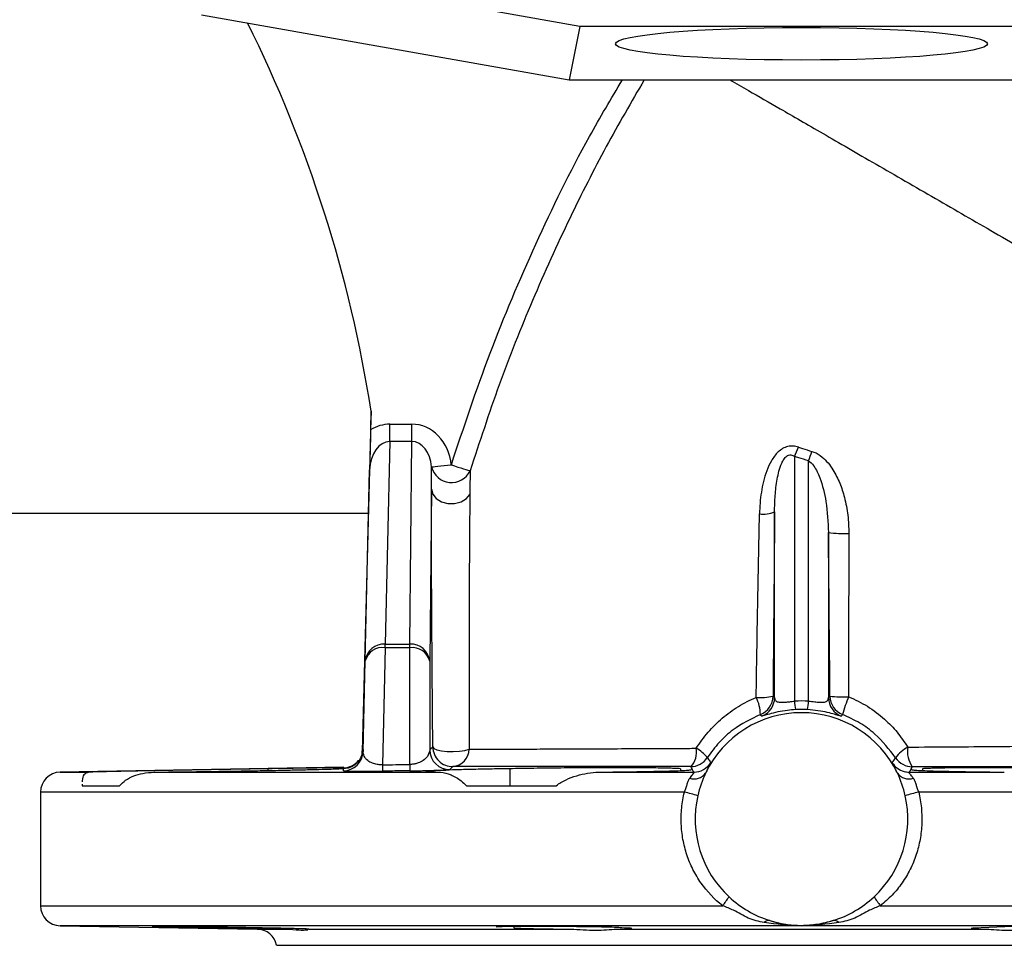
# Model space of a CAD drawing. Header units: millimetres. Extents: x 2154 to 3654, y 2206 to 3676.
# Tile 3 of 15: x 2668 to 2965, y 2206 to 2485. Entities that reach past the tile are written whole.
import ezdxf

# ---------------------------------------------------------------- set-up
doc = ezdxf.new("R2010")
doc.units = ezdxf.units.MM
doc.header["$LTSCALE"] = 2

msp = doc.modelspace()

# ---------------------------------------------------------------- linework, layer by layer
at = {"color": 7, "linetype": 'Continuous', "lineweight": 25}
for p, q in [((2836.94, 2483), (2718.78, 2503.92)), ((2723.1, 2486.48), (2833.73, 2466.9)), ((2836.94, 2483), (2833.73, 2466.9)), ((2970.31, 2483), (2836.94, 2483)), ((2833.73, 2466.9), (2973.52, 2466.9)), ((2774.06, 2367.36), (2773.92, 2361.58)), ((2774.09, 2367.21), (2773.95, 2361.58)), ((2779.74, 2358.09), (2779.74, 2363.29)), ((2779.74, 2363.29), (2786.35, 2363.29)), ((2786.35, 2358.09), (2786.35, 2363.29)), ((2779.74, 2358.09), (2778.33, 2297.11)), ((2786.35, 2358.09), (2779.74, 2358.09)), ((2785.73, 2297.11), (2786.35, 2358.09)), ((2901.52, 2353.62), (2901.52, 2279.95)), ((2905.73, 2279.95), (2905.73, 2352.29)), ((2773.62, 2349.57), (2772.11, 2292.06)), ((2772.33, 2292.06), (2773.66, 2349.59)), ((2792.25, 2343.78), (2791.72, 2291.99)), ((2278.62, 2336.48), (2773.28, 2336.48)), ((2895.52, 2280.98), (2895.52, 2336.9)), ((2911.72, 2330.71), (2911.72, 2280.98)), ((2778.33, 2296.01), (2778.33, 2297.11)), ((2778.33, 2297.11), (2785.73, 2297.11)), ((2785.73, 2296.01), (2785.73, 2297.11)), ((2778.33, 2296.01), (2777.49, 2260.8)), ((2785.73, 2296.01), (2778.33, 2296.01)), ((2785.73, 2260.89), (2785.73, 2296.01)), ((2772.11, 2292.06), (2771.42, 2264.83)), ((2771.68, 2264.83), (2772.33, 2292.06)), ((2791.72, 2291.99), (2791.72, 2265.27)), ((2895.04, 2281.44), (2895.52, 2280.98)), ((2911.72, 2280.98), (2912.19, 2281.42)), ((2905.4, 2277.4), (2901.84, 2277.4)), ((2771.38, 2264.23), (2771.42, 2264.83)), ((2765.89, 2260.08), (2680.52, 2258.59)), ((2708.73, 2258.59), (2795.03, 2258.59)), ((2743.05, 2259.61), (2743.05, 2259.09)), ((2764.35, 2259.61), (2765.73, 2259.65)), ((2815.81, 2259.61), (2815.81, 2254.48)), ((2842.6, 2258.59), (2871.22, 2258.59)), ((2867.24, 2259.61), (2867.24, 2259.07)), ((2936.02, 2258.59), (2964.65, 2258.59)), ((2940.01, 2259.61), (2940.01, 2259.07)), ((2687.17, 2254.96), (2687.17, 2254.48)), ((2674.62, 2252.59), (2674.62, 2218.38)), ((2687.17, 2254.48), (2698.38, 2254.48)), ((2802.76, 2254.48), (2829.81, 2254.48)), ((2680.52, 2212.38), (2739.84, 2211.35)), ((2755.27, 2211.32), (2755.31, 2211.35)), ((2755.31, 2211.35), (2834.12, 2211.35)), ((2817.03, 2212.12), (2817.03, 2211.71)), ((2847.9, 2211.35), (2959.35, 2211.35)), ((2745.62, 2206.48), (3061.62, 2206.48))]:
    msp.add_line(p, q, dxfattribs=at)
at = {"color": 8, "linetype": 'Continuous', "lineweight": 25}
for p, q in [((2680.52, 2258.59), (2689.03, 2258.59)), ((2868.37, 2252.59), (2674.62, 2252.59)), ((3132.62, 2252.59), (2938.88, 2252.59)), ((2674.62, 2218.38), (2879.92, 2218.38)), ((2927.33, 2218.38), (3132.62, 2218.38)), ((2903.62, 2212.38), (2680.52, 2212.38)), ((2739.84, 2211.35), (2749.61, 2211.35)), ((3126.73, 2212.38), (2903.62, 2212.38))]:
    msp.add_line(p, q, dxfattribs=at)
at = {"color": 7, "linetype": 'Continuous', "lineweight": 25, "flags": 128}
for points in [[(2792.28, 2350.44), (2792.45, 2350.46), (2792.83, 2350.49), (2793.4, 2350.55), (2794.15, 2350.62), (2795.04, 2350.71), (2796.04, 2350.81), (2797.12, 2350.91), (2798.24, 2351.02)], [(2798.24, 2351.02), (2799.24, 2350.71), (2800.21, 2350.4), (2801.12, 2350.12), (2801.94, 2349.87), (2802.65, 2349.64), (2803.22, 2349.47), (2803.63, 2349.34), (2803.89, 2349.26)], [(2792.25, 2343.78), (2792.64, 2342.27), (2793.68, 2340.95), (2795.25, 2339.96), (2797.17, 2339.43), (2799.22, 2339.42), (2801.16, 2339.92), (2802.76, 2340.88), (2803.83, 2342.18)], [(2891.68, 2275.45), (2891.52, 2275.61), (2891.24, 2275.91)], [(2915.99, 2275.9), (2915.83, 2275.73), (2915.57, 2275.45)], [(2792.66, 2266.2), (2792.99, 2265.74), (2793.88, 2265.34), (2795.24, 2265.02), (2796.94, 2264.84), (2798.81, 2264.79), (2800.66, 2264.89), (2802.32, 2265.12), (2803.62, 2265.47)], [(2930.94, 2261.43), (2931.61, 2262.43), (2931.94, 2262.93)], [(2936.94, 2260.21), (2936.19, 2258.87), (2936.02, 2258.59)]]:
    msp.add_lwpolyline(points, dxfattribs=at)
at = {"color": 7, "linetype": 'Continuous', "lineweight": 25}
for centre, radius, start, end in [((2378.84, 2305.74), 400, 8.8399, 26.471), ((2881.19, 2364), 22.83, 332.9306, 340.4598), ((2880.67, 2362.63), 27.1, 337.5795, 343.8954), ((2798.3, 2351.94), 6.2, 194.0414, 334.3339), ((2891.95, 2345.91), 9.69, 264.2317, 291.6495), ((2916.07, 2359.7), 29.32, 261.486, 273.5054), ((2777.93, 2291.5), 5.62, 85.9057, 174.2652), ((2786.08, 2291.45), 5.67, 5.4537, 93.5348), ((2777.47, 2290.78), 5.3, 80.6661, 165.9893), ((2786.51, 2290.69), 5.37, 13.9563, 98.3832), ((2891.23, 2298.9), 17.87, 265.9722, 282.3001), ((2879.71, 2275.82), 11.53, 0.4631, 27.0825), ((2889.04, 2281.5), 6, 291.5166, 359.4136), ((2889.52, 2281.05), 6, 291.1009, 359.414), ((2914.32, 2280.28), 12.81, 181.487, 192.9982), ((2892.92, 2280.28), 12.81, 347.0018, 358.513), ((2917.73, 2281.05), 6, 180.586, 248.8991), ((2918.19, 2281.48), 6, 180.5861, 248.5001), ((2916.1, 2322.59), 41.35, 264.5752, 272.3638), ((2946.28, 2268.66), 31.14, 156.1193, 166.5657), ((2903.62, 2244.48), 32, 25.5976, 154.4024), ((2765.68, 2264.98), 6, 270.6847, 358.5856), ((2797.73, 2265.34), 6, 180.6945, 270.5765), ((2798.66, 2266.27), 6, 180.6892, 270.8181), ((2798.19, 2265.67), 5.43, 275.9347, 357.8857), ((2865.7, 2264.63), 6.35, 316.2093, 10.2419), ((2866.37, 2255.73), 11.48, 39.0682, 60.9298), ((2940.71, 2256.55), 10.85, 117.9712, 143.9344), ((2943.46, 2264.77), 7.96, 170.1584, 214.9578), ((2808.39, 2260.89), 30.9, 180.1612, 183.7), ((2818.03, 2260.98), 32.3, 180.1571, 183.5418), ((2870.25, 2266.24), 6, 270.2694, 326.8852), ((2871.2, 2264.59), 6, 270.1547, 328.1868), ((2936.97, 2266.21), 6, 213.0899, 269.7333), ((2680.62, 2252.59), 6, 91, 180), ((2871.29, 2260.86), 4.31, 252.5509, 323.7745), ((2903.62, 2244.48), 32, 154.4024, 167.375), ((2903.62, 2244.48), 32, 12.625, 25.5976), ((2935.96, 2260.86), 4.31, 216.2255, 287.4491), ((2936.04, 2264.56), 5.97, 255.0123, 269.8854), ((2847.27, 2168.1), 87.08, 73.2309, 75.9815), ((2959.97, 2168.1), 87.08, 104.0185, 106.7691), ((2903.62, 2244.48), 32, 167.375, 227.0182), ((2903.62, 2244.48), 32, 312.9818, 12.625), ((2833.6, 2252.88), 57.75, 323.3245, 326.5888), ((2903.62, 2244.48), 32, 227.0182, 252.6169), ((2903.62, 2244.48), 32, 287.3831, 312.9818), ((2973.65, 2252.88), 57.75, 213.4112, 216.6755), ((2680.62, 2218.38), 6, 180, 269), ((2893.84, 2212.11), 1.85, 83.2542, 139.8312), ((2903.62, 2244.48), 32, 252.6169, 287.3831), ((2913.4, 2212.11), 1.85, 40.1688, 96.7458), ((2739.73, 2205.35), 6, 10.9274, 89), ((2979.15, 1824.87), 387.43, 87.5841, 93.1718)]:
    msp.add_arc(centre, radius, start, end, dxfattribs=at)
at = {"color": 8, "linetype": 'Continuous', "lineweight": 25}
msp.add_arc((2936.04, 2264.59), 6, 211.8133, 255.0543, dxfattribs=at)
at = {"color": 7, "linetype": 'Continuous', "lineweight": 25}
msp.add_ellipse((2903.62, 2477.75), major_axis=(56, 0), ratio=0.087489, dxfattribs=at)
for centre, major_axis, ratio, start_param, end_param in [((2779.66, 2349.43), (0.32, 13.85), 0.865968, 0.019997, 0.52233), ((2786.31, 2349.43), (0.14, 13.86), 0.866014, 4.836024, 6.292024), ((2779.66, 2349.43), (0.2, 8.66), 0.692719, 0.019997, 1.569012), ((2786.31, 2349.43), (0.09, 8.66), 0.6928, 4.836024, 6.292024), ((2903.62, 2241.51), (0, 38.49), 0.999925, 6.2285, 6.337871)]:
    msp.add_ellipse(centre, major_axis=major_axis, ratio=ratio, start_param=start_param, end_param=end_param, dxfattribs=at)
at = {"color": 8, "linetype": 'Continuous', "lineweight": 25}
for points, knots in [([(2798.24, 2351.02), (2801.97, 2362.28), (2809.44, 2384.8), (2823.49, 2417.73), (2836.82, 2445.21), (2846.35, 2461.24), (2849.72, 2466.9)], [0, 0, 0, 0, 0.279944, 0.559889, 0.844489, 1, 1, 1, 1]), ([(2856.26, 2466.9), (2852.41, 2460.23), (2844.54, 2446.63), (2833.31, 2424.49), (2822.49, 2400.61), (2812.39, 2375.21), (2806.72, 2357.91), (2803.89, 2349.26)], [0, 0, 0, 0, 0.178999, 0.365183, 0.576745, 0.788437, 1, 1, 1, 1]), ([(2771.42, 2264.83), (2771.46, 2265.21), (2771.52, 2265.77), (2771.59, 2266.01), (2771.62, 2265.77), (2771.63, 2265.62)], [0, 0, 0, 0, 0.453324, 0.67269, 1, 1, 1, 1]), ([(2765.72, 2259.91), (2765.71, 2260.01), (2765.71, 2260.12), (2765.68, 2260.07), (2765.68, 2260.07)], [0, 0, 0, 0, 0.999544, 1, 1, 1, 1]), ([(2899.43, 2212.75), (2900.82, 2212.57), (2902.22, 2212.4), (2903.61, 2212.38), (2903.62, 2212.38)], [0, 0, 0, 0, 0.989843, 1, 1, 1, 1])]:
    msp.add_open_spline(points, degree=3, knots=knots, dxfattribs=at)
at = {"color": 7, "linetype": 'Continuous', "lineweight": 25}
for points, knots in [([(2882.11, 2466.9), (2883.92, 2465.86), (2888.39, 2463.28), (2893.93, 2460.08), (2897.24, 2458.17)], [0, 0, 0, 0, 0.403342, 1, 1, 1, 1]), ([(2897.24, 2458.17), (2901.01, 2455.99), (2907.44, 2452.28), (2917.62, 2446.4), (2925.95, 2441.59), (2934.81, 2436.48), (2943.91, 2431.22), (2952.95, 2426), (2958.78, 2422.64), (2961.61, 2421)], [0.1580998, 0.1580998, 0.1580998, 0.1580998, 0.1836482, 0.1964224, 0.2091965, 0.2219707, 0.2347449, 0.2475191, 0.2602933, 0.2602933, 0.2602933, 0.2602933]), ([(2961.61, 2421), (2968.14, 2417.23), (2981.15, 2409.72), (2999.84, 2398.93), (3017.02, 2389.01), (3032.11, 2380.3), (3044.57, 2373.1), (3053.97, 2367.68), (3058.44, 2365.1), (3059.99, 2364.2), (3060.25, 2364.05)], [0.2602933, 0.2602933, 0.2602933, 0.2602933, 0.289754, 0.3192147, 0.3486754, 0.3781361, 0.4075969, 0.4370576, 0.4665183, 0.4734348, 0.4734348, 0.4734348, 0.4734348]), ([(2773.92, 2361.58), (2773.9, 2360.56), (2773.83, 2357.77), (2773.73, 2353.75), (2773.66, 2350.97), (2773.62, 2349.58), (2773.62, 2349.57)], [0, 0, 0, 0, 0.222679, 0.614236, 0.997926, 1, 1, 1, 1]), ([(2773.95, 2361.58), (2773.93, 2361), (2773.92, 2360.44), (2773.89, 2359.32), (2773.88, 2358.76), (2773.84, 2357.14), (2773.81, 2356.13), (2773.77, 2354.17), (2773.75, 2353.23), (2773.7, 2351.39), (2773.68, 2350.48), (2773.66, 2349.59)], [0, 0, 0, 0, 0.125, 0.125, 0.25, 0.25, 0.5, 0.5, 0.75, 0.75, 1, 1, 1, 1]), ([(2902.7, 2356.37), (2902.18, 2356.55), (2901.65, 2356.67), (2900.55, 2356.74), (2900, 2356.69), (2899.2, 2356.5), (2898.94, 2356.41), (2898.43, 2356.2), (2898.18, 2356.08), (2897.47, 2355.66), (2897.02, 2355.32), (2896.21, 2354.56), (2895.84, 2354.14), (2895.16, 2353.25), (2894.85, 2352.78), (2894, 2351.34), (2893.55, 2350.32), (2892.77, 2348.24), (2892.45, 2347.16), (2891.91, 2345.02), (2891.7, 2343.93), (2891.19, 2340.67), (2891.02, 2338.48), (2890.97, 2336.27)], [0, 0, 0, 0, 0.0625, 0.0625, 0.125, 0.125, 0.15625, 0.15625, 0.1875, 0.1875, 0.25, 0.25, 0.3125, 0.3125, 0.375, 0.375, 0.5, 0.5, 0.625, 0.625, 0.75, 0.75, 1, 1, 1, 1]), ([(2902.7, 2356.37), (2903.11, 2356.23), (2904.43, 2355.78), (2905.77, 2355.38), (2906.71, 2355.11)], [0, 0, 0, 0, 0.30492, 1, 1, 1, 1]), ([(2895.52, 2336.9), (2895.53, 2338.54), (2895.58, 2340.18), (2895.83, 2343.45), (2896.01, 2345.09), (2896.45, 2347.55), (2896.62, 2348.36), (2897.06, 2349.98), (2897.32, 2350.79), (2897.85, 2351.96), (2898.05, 2352.33), (2898.53, 2353.06), (2898.81, 2353.4), (2899.34, 2353.79), (2899.54, 2353.9), (2899.95, 2354.04), (2900.16, 2354.07), (2900.59, 2354.04), (2900.79, 2353.99), (2901.17, 2353.84), (2901.35, 2353.73), (2901.52, 2353.62)], [0, 0, 0, 0, 0.25, 0.25, 0.5, 0.5, 0.625, 0.625, 0.75, 0.75, 0.8125, 0.8125, 0.875, 0.875, 0.90625, 0.90625, 0.9375, 0.9375, 0.96875, 0.96875, 1, 1, 1, 1]), ([(2905.73, 2352.29), (2904.74, 2352.58), (2903.33, 2353), (2901.94, 2353.47), (2901.52, 2353.62)], [0, 0, 0, 0, 0.695079, 1, 1, 1, 1]), ([(2906.71, 2355.11), (2906.92, 2355.05), (2908.04, 2354.7), (2910.5, 2353.1), (2913.13, 2349.81), (2915.23, 2345.59), (2916.71, 2340.99), (2917.69, 2335.91), (2917.8, 2332.26), (2917.86, 2330.44)], [0, 0, 0, 0, 0.0227697, 0.1254403, 0.3038741, 0.4609873, 0.6184358, 0.8091701, 1, 1, 1, 1]), ([(2792.25, 2343.78), (2792.26, 2344.98), (2792.26, 2346.13), (2792.26, 2348.34), (2792.27, 2349.41), (2792.28, 2350.44)], [0, 0, 0, 0, 0.5, 0.5, 1, 1, 1, 1]), ([(2905.73, 2352.29), (2906.27, 2351.85), (2906.87, 2351.36), (2908.06, 2349.68), (2909.67, 2346.15), (2911.31, 2339.43), (2911.58, 2333.82), (2911.72, 2330.71)], [0, 0, 0, 0, 0.090911, 0.101359, 0.272017, 0.596661, 1, 1, 1, 1]), ([(2803.89, 2349.26), (2803.87, 2348.2), (2803.85, 2346.08), (2803.83, 2343.48), (2803.83, 2342.18)], [0, 0, 0, 0, 0.497705, 1, 1, 1, 1]), ([(2792.66, 2266.2), (2792.62, 2271.72), (2792.52, 2282.77), (2792.41, 2299.07), (2792.31, 2315), (2792.26, 2327.7), (2792.24, 2337.26), (2792.25, 2341.6), (2792.25, 2343.78)], [0, 0, 0, 0, 0.193901, 0.387739, 0.587842, 0.787659, 0.893274, 1, 1, 1, 1]), ([(2803.83, 2342.18), (2803.8, 2339.72), (2803.77, 2337.07), (2803.73, 2332.88), (2803.72, 2331.45), (2803.7, 2328.53), (2803.69, 2327.04), (2803.66, 2322.5), (2803.64, 2319.38), (2803.62, 2313.01), (2803.61, 2309.76), (2803.58, 2299.89), (2803.58, 2293.15), (2803.58, 2279.47), (2803.6, 2272.52), (2803.62, 2265.47)], [0, 0, 0, 0, 0.125, 0.125, 0.1875, 0.1875, 0.25, 0.25, 0.375, 0.375, 0.5, 0.5, 0.75, 0.75, 1, 1, 1, 1]), ([(2889.97, 2281.07), (2890.12, 2290.28), (2890.28, 2299.49), (2890.61, 2317.9), (2890.79, 2327.09), (2890.97, 2336.27)], [0, 0, 0, 0, 0.5, 0.5, 1, 1, 1, 1]), ([(2895.52, 2336.9), (2895.44, 2327.68), (2895.36, 2318.44), (2895.2, 2299.95), (2895.12, 2290.7), (2895.04, 2281.44)], [0, 0, 0, 0, 0.5, 0.5, 1, 1, 1, 1]), ([(2917.86, 2330.44), (2917.83, 2322.44), (2917.79, 2306.05), (2917.8, 2289.66), (2917.8, 2281.27)], [0, 0, 0, 0, 0.488227, 1, 1, 1, 1]), ([(2871.95, 2265.76), (2873.03, 2267.47), (2874.22, 2269.08), (2876.83, 2272.1), (2878.24, 2273.5), (2880.53, 2275.45), (2881.32, 2276.08), (2882.95, 2277.26), (2883.78, 2277.81), (2886.33, 2279.38), (2888.11, 2280.3), (2889.97, 2281.07)], [0, 0, 0, 0, 0.25, 0.25, 0.5, 0.5, 0.625, 0.625, 0.75, 0.75, 1, 1, 1, 1]), ([(2895.52, 2280.98), (2895.58, 2280.63), (2895.7, 2280.01), (2896.62, 2279.62), (2897.63, 2279.59), (2898.64, 2279.64), (2899.38, 2279.72), (2900.46, 2279.83), (2901.04, 2279.9), (2901.52, 2279.95)], [0, 0, 0, 0, 0.291662, 0.509446, 0.659935, 0.705039, 0.847815, 0.874115, 1, 1, 1, 1]), ([(2905.73, 2279.95), (2906.36, 2279.88), (2907.55, 2279.75), (2908.69, 2279.64), (2909.72, 2279.59), (2910.69, 2279.63), (2911.56, 2280.05), (2911.66, 2280.64), (2911.72, 2280.98)], [0, 0, 0, 0, 0.166016, 0.311561, 0.335714, 0.516127, 0.721178, 1, 1, 1, 1]), ([(2917.8, 2281.27), (2919.72, 2280.38), (2923.62, 2278.57), (2928.46, 2274.83), (2932.55, 2270.67), (2934.59, 2267.65), (2935.62, 2266.13)], [0, 0, 0, 0, 0.265522, 0.539529, 0.76744, 1, 1, 1, 1]), ([(2891.24, 2275.91), (2888.4, 2274.53), (2883.87, 2272.32), (2878.68, 2267.61), (2876.42, 2264.53), (2875.28, 2262.96)], [0, 0, 0, 0, 0.452525, 0.722336, 1, 1, 1, 1]), ([(2901.84, 2277.4), (2901.03, 2277.34), (2899.12, 2277.19), (2896.22, 2276.67), (2893.73, 2276.03), (2892.03, 2275.5), (2891.8, 2275.47), (2891.68, 2275.45)], [0, 0, 0, 0, 0.132314, 0.312242, 0.518081, 0.734568, 1, 1, 1, 1]), ([(2915.57, 2275.45), (2915.45, 2275.46), (2915.24, 2275.49), (2913.74, 2275.96), (2911.56, 2276.55), (2908.66, 2277.13), (2906.48, 2277.31), (2905.4, 2277.4)], [0, 0, 0, 0, 0.253013, 0.455229, 0.644406, 0.825221, 1, 1, 1, 1]), ([(2931.94, 2262.93), (2929.99, 2265.44), (2926.89, 2269.43), (2921.2, 2273.53), (2917.74, 2275.1), (2915.99, 2275.9)], [0, 0, 0, 0, 0.456693, 0.724401, 1, 1, 1, 1]), ([(2771.39, 2264.32), (2771.39, 2264.33), (2771.4, 2264.37), (2771.38, 2264.24), (2771.31, 2263.93), (2771.16, 2263.46), (2770.93, 2262.89), (2770.55, 2262.22), (2769.95, 2261.44), (2769, 2260.61), (2767.68, 2259.84), (2766.54, 2259.71), (2766.02, 2259.65)], [0, 0, 0, 0, 0.06088, 0.336032, 0.527436, 0.653088, 0.740342, 0.810111, 0.867166, 0.916381, 0.961955, 1, 1, 1, 1]), ([(2771.63, 2265.62), (2771.63, 2265.62), (2771.65, 2265.51), (2771.67, 2265.16), (2771.68, 2264.83)], [0, 0, 0, 0, 0.0259544, 1, 1, 1, 1]), ([(2777.49, 2260.8), (2777.16, 2260.8), (2776.62, 2260.8), (2775.56, 2260.94), (2774.23, 2261.32), (2772.81, 2262.18), (2771.84, 2263.4), (2771.73, 2264.35), (2771.68, 2264.83)], [0, 0, 0, 0, 0.065369, 0.109126, 0.230469, 0.420799, 0.710199, 1, 1, 1, 1]), ([(2791.72, 2265.27), (2791.6, 2264.62), (2791.39, 2263.53), (2790.06, 2262.21), (2788.64, 2261.44), (2787.49, 2261.11), (2786.63, 2260.94), (2786.08, 2260.91), (2785.73, 2260.89)], [0, 0, 0, 0, 0.3799556, 0.6379634, 0.8097904, 0.8934206, 0.9297976, 1, 1, 1, 1]), ([(2803.62, 2265.47), (2805.61, 2265.48), (2807.74, 2265.49), (2812.27, 2265.51), (2814.65, 2265.51), (2819.64, 2265.53), (2822.25, 2265.54), (2826.33, 2265.56), (2827.72, 2265.57), (2830.55, 2265.58), (2831.98, 2265.58), (2839.25, 2265.61), (2845.37, 2265.64), (2855.01, 2265.68), (2858.3, 2265.7), (2863.35, 2265.72), (2865.06, 2265.73), (2868.49, 2265.75), (2870.21, 2265.75), (2871.95, 2265.76)], [0, 0, 0, 0, 0.125, 0.125, 0.25, 0.25, 0.375, 0.375, 0.4375, 0.4375, 0.5, 0.5, 0.75, 0.75, 0.875, 0.875, 0.9375, 0.9375, 1, 1, 1, 1]), ([(2935.62, 2266.13), (2940.08, 2266.16), (2949.06, 2266.22), (2961.74, 2266.31), (2973.72, 2266.41), (2984.78, 2266.5), (2995.09, 2266.6), (3001.1, 2266.65), (3004.12, 2266.68)], [0, 0, 0, 0, 0.168982, 0.340034, 0.503252, 0.668341, 0.833193, 1, 1, 1, 1]), ([(2765.72, 2259.91), (2766.47, 2259.91), (2767.12, 2260.05), (2768.24, 2260.44), (2768.72, 2260.7), (2769.49, 2261.23), (2769.79, 2261.5), (2770.19, 2261.91), (2770.31, 2262.04), (2770.32, 2262.05)], [0, 0, 0, 0, 0.25, 0.25, 0.5, 0.5, 0.75, 0.75, 1, 1, 1, 1]), ([(2770.3, 2262.02), (2770.26, 2261.95), (2770.16, 2261.79), (2769.24, 2260.85), (2767.82, 2259.95), (2766.43, 2259.75), (2765.73, 2259.65)], [0, 0, 0, 0, 0.2395127, 0.5082575, 0.751387, 1, 1, 1, 1]), ([(2769.85, 2261.61), (2769.85, 2261.61), (2770.2, 2261.92), (2770.37, 2262.26), (2770.28, 2262.15), (2770.26, 2262.13)], [0, 0, 0, 0, 0.019431, 0.813195, 1, 1, 1, 1]), ([(2777.49, 2260.8), (2778.84, 2260.82), (2781.59, 2260.85), (2784.33, 2260.88), (2785.73, 2260.89)], [0, 0, 0, 0, 0.49259, 1, 1, 1, 1]), ([(2876.3, 2261.43), (2876.31, 2261.41), (2876.28, 2261.34), (2876.15, 2261.06), (2876.04, 2260.87), (2875.77, 2260.34), (2875.59, 2260.02), (2875.21, 2259.25), (2874.99, 2258.81), (2874.76, 2258.31)], [0, 0, 0, 0, 0.25, 0.25, 0.5, 0.5, 0.75, 0.75, 1, 1, 1, 1]), ([(2875.28, 2262.96), (2875.52, 2262.62), (2875.75, 2262.26), (2875.98, 2261.91), (2876.09, 2261.75), (2876.2, 2261.59), (2876.3, 2261.43)], [0, 0, 0, 0, 0.03325384, 0.03325384, 0.03325384, 0.04841845, 0.04841845, 0.04841845, 0.04841845]), ([(2932.48, 2258.31), (2932.25, 2258.81), (2932.04, 2259.25), (2931.65, 2260.02), (2931.48, 2260.35), (2931.2, 2260.87), (2931.1, 2261.07), (2930.96, 2261.34), (2930.93, 2261.41), (2930.94, 2261.43)], [0, 0, 0, 0, 0.25, 0.25, 0.5, 0.5, 0.75, 0.75, 1, 1, 1, 1]), ([(2689.03, 2258.59), (2688.51, 2258.38), (2687.55, 2257.99), (2687.19, 2256.81), (2687.18, 2255.75), (2687.18, 2255.66)], [0, 0, 0, 0, 0.516104, 0.957465, 1, 1, 1, 1]), ([(2743.05, 2259.61), (2740.2, 2259.56), (2735.23, 2259.49), (2727.69, 2259.36), (2720.94, 2259.24), (2714.37, 2259.12), (2708.15, 2259.01), (2702.48, 2258.9), (2697.49, 2258.8), (2693.38, 2258.7), (2690.61, 2258.64), (2689.45, 2258.6), (2689.03, 2258.59)], [0, 0, 0, 0, 0.135283, 0.236135, 0.336986, 0.43785, 0.538714, 0.639579, 0.740445, 0.841303, 0.942161, 1, 1, 1, 1]), ([(2698.38, 2254.48), (2698.97, 2255.06), (2700.91, 2256.96), (2704.5, 2258.24), (2707.62, 2258.5), (2708.73, 2258.59)], [0, 0, 0, 0, 0.220851, 0.723115, 1, 1, 1, 1]), ([(2708.73, 2258.59), (2711.06, 2258.61), (2715.45, 2258.66), (2722.42, 2258.75), (2729.17, 2258.85), (2735.88, 2258.96), (2742.35, 2259.07), (2748.38, 2259.19), (2753.82, 2259.31), (2758.47, 2259.42), (2762.03, 2259.52), (2763.65, 2259.58), (2764.35, 2259.61)], [0, 0, 0, 0, 0.114558, 0.215388, 0.316218, 0.417059, 0.517901, 0.618753, 0.719605, 0.820463, 0.921321, 1, 1, 1, 1]), ([(2765.72, 2259.91), (2764.46, 2259.9), (2762.19, 2259.88), (2757.76, 2259.83), (2753.2, 2259.77), (2748.24, 2259.69), (2744.79, 2259.64), (2743.05, 2259.61)], [0, 0, 0, 0, 0.236384, 0.429283, 0.627776, 0.811486, 1, 1, 1, 1]), ([(2765.75, 2258.98), (2765.88, 2258.96), (2766.15, 2258.91), (2768.27, 2258.87), (2771.23, 2258.86), (2774.36, 2258.87), (2776.49, 2258.89), (2777.55, 2258.9)], [0, 0, 0, 0, 0.252534, 0.517684, 0.712494, 0.85597, 1, 1, 1, 1]), ([(2785.79, 2258.98), (2783.79, 2258.96), (2781.04, 2258.93), (2778.3, 2258.91), (2777.55, 2258.9)], [0, 0, 0, 0, 0.728617, 1, 1, 1, 1]), ([(2785.79, 2258.98), (2786.26, 2258.99), (2786.73, 2258.99), (2787.66, 2259.01), (2788.12, 2259.01), (2789, 2259.03), (2789.43, 2259.03), (2790.26, 2259.05), (2790.67, 2259.06), (2791.83, 2259.08), (2792.53, 2259.09), (2793.48, 2259.12), (2793.78, 2259.13), (2794.34, 2259.14), (2794.6, 2259.15), (2795.34, 2259.18), (2795.77, 2259.19), (2796.31, 2259.22), (2796.48, 2259.22), (2796.78, 2259.24), (2796.92, 2259.25), (2797.52, 2259.28), (2797.76, 2259.31), (2797.79, 2259.34)], [0, 0, 0, 0, 0.0625, 0.0625, 0.125, 0.125, 0.1875, 0.1875, 0.25, 0.25, 0.375, 0.375, 0.4375, 0.4375, 0.5, 0.5, 0.625, 0.625, 0.6875, 0.6875, 0.75, 0.75, 1, 1, 1, 1]), ([(2815.81, 2259.61), (2813.76, 2259.58), (2809.66, 2259.51), (2804.2, 2259.4), (2799.48, 2259.28), (2795.63, 2259.16), (2792.8, 2259.05), (2790.95, 2258.93), (2790.67, 2258.87), (2790.54, 2258.83)], [0, 0, 0, 0, 0.142846, 0.285692, 0.428549, 0.571406, 0.714272, 0.857137, 1, 1, 1, 1]), ([(2790.57, 2258.82), (2790.65, 2258.79), (2790.81, 2258.73), (2792.34, 2258.65), (2794.13, 2258.61), (2795.03, 2258.59)], [0, 0, 0, 0, 0.325232, 0.662617, 1, 1, 1, 1]), ([(2795.03, 2258.59), (2796.03, 2258.39), (2797.88, 2258.02), (2800.76, 2256.5), (2802.25, 2254.99), (2802.76, 2254.48)], [0, 0, 0, 0, 0.436684, 0.810128, 1, 1, 1, 1]), ([(2870.28, 2260.24), (2867.73, 2260.24), (2860.53, 2260.25), (2849.11, 2260.25), (2836.37, 2260.26), (2824.83, 2260.26), (2814.59, 2260.26), (2805.89, 2260.27), (2801.03, 2260.27), (2798.75, 2260.27)], [0, 0, 0, 0, 0.088559, 0.249582, 0.411114, 0.57213, 0.720473, 0.868814, 1, 1, 1, 1]), ([(2867.24, 2259.61), (2866.76, 2259.65), (2865.94, 2259.69), (2864.52, 2259.74), (2864.22, 2259.75), (2863.56, 2259.77), (2863.22, 2259.78), (2862.13, 2259.8), (2860.54, 2259.83), (2858.69, 2259.86), (2857.2, 2259.87), (2856.69, 2259.88), (2855.63, 2259.89), (2855.09, 2259.89), (2852.33, 2259.91), (2849.94, 2259.92), (2846.09, 2259.92), (2844.78, 2259.91), (2842.12, 2259.91), (2840.78, 2259.9), (2838.74, 2259.89), (2838.05, 2259.89), (2836.67, 2259.88), (2835.97, 2259.87), (2833.89, 2259.86), (2832.51, 2259.84), (2829.78, 2259.82), (2828.43, 2259.8), (2825.74, 2259.77), (2824.4, 2259.75), (2820.52, 2259.69), (2818.09, 2259.65), (2815.81, 2259.61)], [0, 0, 0, 0, 0.125, 0.125, 0.15625, 0.15625, 0.1875, 0.1875, 0.25, 0.3125, 0.3125, 0.34375, 0.34375, 0.375, 0.375, 0.5, 0.5, 0.5625, 0.5625, 0.625, 0.625, 0.65625, 0.65625, 0.6875, 0.6875, 0.75, 0.75, 0.8125, 0.8125, 0.875, 0.875, 1, 1, 1, 1]), ([(2829.81, 2254.48), (2830.24, 2254.88), (2830.72, 2255.21), (2831.71, 2255.8), (2832.23, 2256.06), (2833.8, 2256.79), (2834.87, 2257.18), (2837.05, 2257.83), (2838.15, 2258.09), (2840.38, 2258.47), (2841.49, 2258.58), (2842.6, 2258.59)], [0, 0, 0, 0, 0.125, 0.125, 0.25, 0.25, 0.5, 0.5, 0.75, 0.75, 1, 1, 1, 1]), ([(2842.6, 2258.59), (2844.49, 2258.61), (2848.29, 2258.65), (2853.7, 2258.73), (2858.73, 2258.82), (2863.14, 2258.92), (2866.62, 2259.03), (2869.05, 2259.15), (2870.38, 2259.26), (2870.4, 2259.32), (2870.41, 2259.35)], [0, 0, 0, 0, 0.119684, 0.239368, 0.372769, 0.506171, 0.639589, 0.773006, 0.906436, 1, 1, 1, 1]), ([(2869.99, 2256.75), (2870.28, 2257.11), (2870.8, 2257.76), (2871.18, 2258.27), (2871.32, 2258.53), (2871.26, 2258.56), (2871.22, 2258.59)], [0, 0, 0, 0, 0.363033, 0.644451, 0.779423, 1, 1, 1, 1]), ([(2871.22, 2258.59), (2870.97, 2259.03), (2870.66, 2259.58), (2870.35, 2260.13), (2870.28, 2260.24)], [0, 0, 0, 0, 0.787715, 1, 1, 1, 1]), ([(2936.02, 2258.59), (2935.98, 2258.55), (2935.93, 2258.51), (2936.12, 2258.17), (2936.53, 2257.66), (2937.04, 2257.02), (2937.25, 2256.75)], [0, 0, 0, 0, 0.2839104, 0.3655224, 0.7322764, 1, 1, 1, 1]), ([(2936.76, 2259.35), (2936.83, 2259.31), (2936.99, 2259.24), (2938.64, 2259.12), (2941.3, 2259.01), (2945.01, 2258.9), (2949.59, 2258.8), (2954.97, 2258.7), (2960.09, 2258.64), (2963.43, 2258.6), (2964.65, 2258.59)], [0, 0, 0, 0, 0.122911, 0.256342, 0.389773, 0.523207, 0.65664, 0.790063, 0.923487, 1, 1, 1, 1]), ([(3010, 2260.16), (3006.7, 2260.16), (3000.05, 2260.17), (2988.78, 2260.17), (2976.87, 2260.18), (2964.39, 2260.19), (2951.06, 2260.2), (2941.67, 2260.21), (2936.94, 2260.21)], [0, 0, 0, 0, 0.172901, 0.348192, 0.507377, 0.668395, 0.833186, 1, 1, 1, 1]), ([(2991.44, 2259.61), (2989.15, 2259.65), (2986.72, 2259.69), (2983.5, 2259.74), (2982.84, 2259.75), (2981.52, 2259.77), (2980.84, 2259.78), (2978.82, 2259.8), (2977.47, 2259.82), (2974.74, 2259.84), (2973.36, 2259.86), (2971.29, 2259.87), (2970.59, 2259.88), (2969.21, 2259.89), (2968.52, 2259.89), (2965.11, 2259.91), (2962.45, 2259.92), (2958.6, 2259.92), (2957.35, 2259.91), (2954.96, 2259.91), (2953.82, 2259.9), (2952.16, 2259.89), (2951.62, 2259.89), (2950.57, 2259.88), (2950.05, 2259.87), (2948.56, 2259.86), (2947.63, 2259.84), (2945.91, 2259.82), (2945.12, 2259.8), (2943.67, 2259.77), (2943.01, 2259.75), (2941.3, 2259.69), (2940.49, 2259.65), (2940.01, 2259.61)], [0, 0, 0, 0, 0.125, 0.125, 0.15625, 0.15625, 0.1875, 0.1875, 0.25, 0.25, 0.3125, 0.3125, 0.34375, 0.34375, 0.375, 0.375, 0.5, 0.5, 0.5625, 0.5625, 0.625, 0.625, 0.65625, 0.65625, 0.6875, 0.6875, 0.75, 0.75, 0.8125, 0.8125, 0.875, 0.875, 1, 1, 1, 1]), ([(2868.37, 2252.59), (2868.54, 2252.95), (2868.69, 2253.32), (2868.95, 2254.08), (2869.06, 2254.45), (2869.26, 2255.18), (2869.37, 2255.53), (2869.63, 2256.18), (2869.79, 2256.48), (2869.99, 2256.75)], [0, 0, 0, 0, 0.25, 0.25, 0.5, 0.5, 0.75, 0.75, 1, 1, 1, 1]), ([(2937.25, 2256.75), (2937.46, 2256.48), (2937.61, 2256.18), (2937.88, 2255.53), (2937.98, 2255.18), (2938.19, 2254.45), (2938.29, 2254.08), (2938.55, 2253.32), (2938.7, 2252.95), (2938.88, 2252.59)], [0, 0, 0, 0, 0.25, 0.25, 0.5, 0.5, 0.75, 0.75, 1, 1, 1, 1]), ([(2879.92, 2218.38), (2877.38, 2220.33), (2875.21, 2222.62), (2872.92, 2225.88), (2872.49, 2226.56), (2871.67, 2227.93), (2871.29, 2228.62), (2870.23, 2230.75), (2869.63, 2232.21), (2868.63, 2235.23), (2868.23, 2236.79), (2867.67, 2239.92), (2867.49, 2241.49), (2867.4, 2243.87), (2867.39, 2244.67), (2867.44, 2246.26), (2867.49, 2247.07), (2867.72, 2249.45), (2867.99, 2251.03), (2868.37, 2252.59)], [0, 0, 0, 0, 0.25, 0.25, 0.3125, 0.3125, 0.375, 0.375, 0.5, 0.5, 0.625, 0.625, 0.75, 0.75, 0.8125, 0.8125, 0.875, 0.875, 1, 1, 1, 1]), ([(2938.88, 2252.59), (2939.64, 2249.47), (2939.94, 2246.32), (2939.79, 2242.33), (2939.73, 2241.53), (2939.55, 2239.94), (2939.44, 2239.15), (2939.02, 2236.81), (2938.63, 2235.28), (2937.88, 2233.02), (2937.61, 2232.27), (2937, 2230.79), (2936.67, 2230.06), (2935.6, 2227.93), (2934.8, 2226.57), (2932.99, 2223.98), (2931.99, 2222.75), (2929.78, 2220.43), (2928.6, 2219.36), (2927.33, 2218.38)], [0, 0, 0, 0, 0.25, 0.25, 0.3125, 0.3125, 0.375, 0.375, 0.5, 0.5, 0.5625, 0.5625, 0.625, 0.625, 0.75, 0.75, 0.875, 0.875, 1, 1, 1, 1]), ([(2892.43, 2213.3), (2890.78, 2213.67), (2887.54, 2214.4), (2883.67, 2216.91), (2881.01, 2217.95), (2879.92, 2218.38)], [0, 0, 0, 0, 0.37683, 0.744681, 1, 1, 1, 1]), ([(2927.33, 2218.38), (2926.24, 2217.95), (2923.57, 2216.91), (2919.71, 2214.4), (2916.46, 2213.67), (2914.82, 2213.3)], [0, 0, 0, 0, 0.255319, 0.62317, 1, 1, 1, 1]), ([(2894.06, 2213.95), (2895.64, 2213.46), (2897.44, 2212.9), (2899.22, 2212.76), (2899.43, 2212.75)], [0, 0, 0, 0, 0.880069, 1, 1, 1, 1]), ([(2913.18, 2213.95), (2911.58, 2213.43), (2909.98, 2213.05), (2907.6, 2212.66), (2906.8, 2212.57), (2905.61, 2212.46), (2905.21, 2212.44), (2904.42, 2212.4), (2904.02, 2212.39), (2903.62, 2212.38)], [0, 0, 0, 0, 0.5, 0.5, 0.75, 0.75, 0.875, 0.875, 1, 1, 1, 1]), ([(2740.53, 2211.71), (2739.42, 2211.74), (2738.19, 2211.76), (2736.2, 2211.8), (2735.5, 2211.82), (2734.07, 2211.84), (2733.35, 2211.86), (2731.87, 2211.88), (2731.11, 2211.9), (2729.59, 2211.92), (2728.8, 2211.94), (2726.48, 2211.97), (2724.94, 2212), (2722.65, 2212.03), (2721.89, 2212.04), (2720.42, 2212.06), (2719.71, 2212.07), (2718.31, 2212.08), (2717.63, 2212.09), (2716.31, 2212.11), (2715.68, 2212.11), (2714.49, 2212.12), (2713.92, 2212.13), (2712.86, 2212.14), (2712.35, 2212.14), (2710.96, 2212.15), (2710.2, 2212.15), (2709.31, 2212.15), (2709.06, 2212.15), (2708.64, 2212.15), (2708.48, 2212.15), (2708.25, 2212.14), (2708.19, 2212.14), (2708.15, 2212.13), (2708.18, 2212.12), (2708.4, 2212.11), (2708.74, 2212.09), (2709.78, 2212.06), (2710.48, 2212.04), (2711.76, 2212.01), (2712.24, 2212), (2713.25, 2211.97), (2713.79, 2211.96), (2714.93, 2211.94), (2715.53, 2211.92), (2716.8, 2211.9), (2717.46, 2211.88), (2719.52, 2211.84), (2720.95, 2211.82), (2723.22, 2211.78), (2723.99, 2211.76), (2725.52, 2211.74), (2726.29, 2211.72), (2727.06, 2211.71)], [0, 0, 0, 0, 0.0625, 0.0625, 0.09375, 0.09375, 0.125, 0.125, 0.15625, 0.15625, 0.1875, 0.1875, 0.25, 0.25, 0.28125, 0.28125, 0.3125, 0.3125, 0.34375, 0.34375, 0.375, 0.375, 0.40625, 0.40625, 0.4375, 0.4375, 0.5, 0.5, 0.53125, 0.53125, 0.5625, 0.5625, 0.59375, 0.59375, 0.625, 0.625, 0.6875, 0.6875, 0.75, 0.75, 0.78125, 0.78125, 0.8125, 0.8125, 0.84375, 0.84375, 0.875, 0.875, 0.9375, 0.9375, 0.96875, 0.96875, 1, 1, 1, 1]), ([(2727.06, 2211.71), (2728.84, 2211.68), (2732.4, 2211.61), (2738.57, 2211.5), (2744.67, 2211.41), (2747.95, 2211.37), (2749.61, 2211.35)], [0, 0, 0, 0, 0.248567, 0.497153, 0.745737, 1, 1, 1, 1]), ([(2755.31, 2211.35), (2755.28, 2211.35), (2755.16, 2211.36), (2754.74, 2211.39), (2754.46, 2211.4), (2753.71, 2211.42), (2753.25, 2211.44), (2752.21, 2211.47), (2751.61, 2211.48), (2750.26, 2211.52), (2749.54, 2211.54), (2747.97, 2211.57), (2747.13, 2211.59), (2744.45, 2211.64), (2742.55, 2211.68), (2740.53, 2211.71)], [0, 0, 0, 0, 0.125, 0.125, 0.25, 0.25, 0.375, 0.375, 0.5, 0.5, 0.625, 0.625, 0.75, 0.75, 1, 1, 1, 1]), ([(2749.61, 2211.35), (2750.9, 2211.23), (2753.55, 2210.99), (2754.55, 2211.12), (2755.06, 2211.18)], [0, 0, 0, 0, 0.488328, 1, 1, 1, 1]), ([(2849.53, 2211.71), (2849.43, 2211.74), (2849.17, 2211.8), (2846.82, 2211.9), (2842.47, 2212), (2836.74, 2212.08), (2830.32, 2212.14), (2823.93, 2212.16), (2818.26, 2212.15), (2814.06, 2212.1), (2811.72, 2212.03), (2811.76, 2211.98), (2811.78, 2211.96)], [0, 0, 0, 0, 0.0724379, 0.1799946, 0.2875538, 0.3951054, 0.5026436, 0.6101683, 0.7176841, 0.8251985, 0.9327198, 1, 1, 1, 1]), ([(2817.03, 2211.71), (2817.39, 2211.68), (2818.09, 2211.64), (2820.12, 2211.57), (2821.41, 2211.54), (2823.74, 2211.48), (2824.57, 2211.47), (2826.3, 2211.44), (2827.21, 2211.42), (2830.08, 2211.38), (2832.07, 2211.36), (2834.12, 2211.35)], [0, 0, 0, 0, 0.25, 0.25, 0.5, 0.5, 0.625, 0.625, 0.75, 0.75, 1, 1, 1, 1]), ([(2834.12, 2211.35), (2835.41, 2211.34), (2836.68, 2211.25), (2839.2, 2211.1), (2840.45, 2211.04), (2842.8, 2211.04), (2843.92, 2211.1), (2846.04, 2211.25), (2847.01, 2211.34), (2847.9, 2211.35)], [0, 0, 0, 0, 0.25, 0.25, 0.5, 0.5, 0.75, 0.75, 1, 1, 1, 1]), ([(2847.9, 2211.35), (2849.29, 2211.36), (2850.39, 2211.38), (2852.03, 2211.44), (2852.52, 2211.47), (2852.68, 2211.5)], [0, 0, 0, 0, 0.5, 0.5, 1, 1, 1, 1]), ([(2852.56, 2211.52), (2852.53, 2211.55), (2852.46, 2211.61), (2850.6, 2211.67), (2849.53, 2211.71)], [0, 0, 0, 0, 0.426219, 1, 1, 1, 1]), ([(2903.62, 2212.38), (2903.6, 2212.38), (2899.89, 2212.4), (2896.15, 2212.85), (2892.43, 2213.3)], [0, 0, 0, 0, 0.004799, 1, 1, 1, 1]), ([(2914.82, 2213.3), (2911.1, 2212.85), (2907.36, 2212.4), (2903.64, 2212.38), (2903.62, 2212.38)], [0, 0, 0, 0, 0.995201, 1, 1, 1, 1]), ([(2954.55, 2211.5), (2954.87, 2211.47), (2955.51, 2211.41), (2958.06, 2211.37), (2959.35, 2211.35)], [0, 0, 0, 0, 0.494353, 1, 1, 1, 1]), ([(2957.71, 2211.71), (2956.68, 2211.68), (2954.82, 2211.61), (2954.71, 2211.55), (2954.67, 2211.52)], [0, 0, 0, 0, 0.556061, 1, 1, 1, 1]), ([(2959.35, 2211.35), (2960.23, 2211.34), (2961.2, 2211.25), (2963.3, 2211.1), (2964.45, 2211.04), (2966.81, 2211.04), (2968.03, 2211.1), (2970.57, 2211.25), (2971.85, 2211.34), (2973.12, 2211.35)], [0, 0, 0, 0, 0.25, 0.25, 0.5, 0.5, 0.75, 0.75, 1, 1, 1, 1])]:
    msp.add_open_spline(points, degree=3, knots=knots, dxfattribs=at)
for points in [[(2912.19, 2281.42), (2912.03, 2297.85), (2911.88, 2314.29), (2911.72, 2330.71)], [(2791.72, 2265.27), (2792.04, 2265.62), (2792.35, 2265.95), (2792.66, 2266.2)], [(2765.75, 2258.98), (2765.75, 2259.23), (2765.74, 2259.46), (2765.73, 2259.65)], [(2798.75, 2260.27), (2798.43, 2260.02), (2798.1, 2259.69), (2797.79, 2259.34)]]:
    msp.add_open_spline(points, degree=3, dxfattribs=at)

doc.saveas('drawing.dxf')
